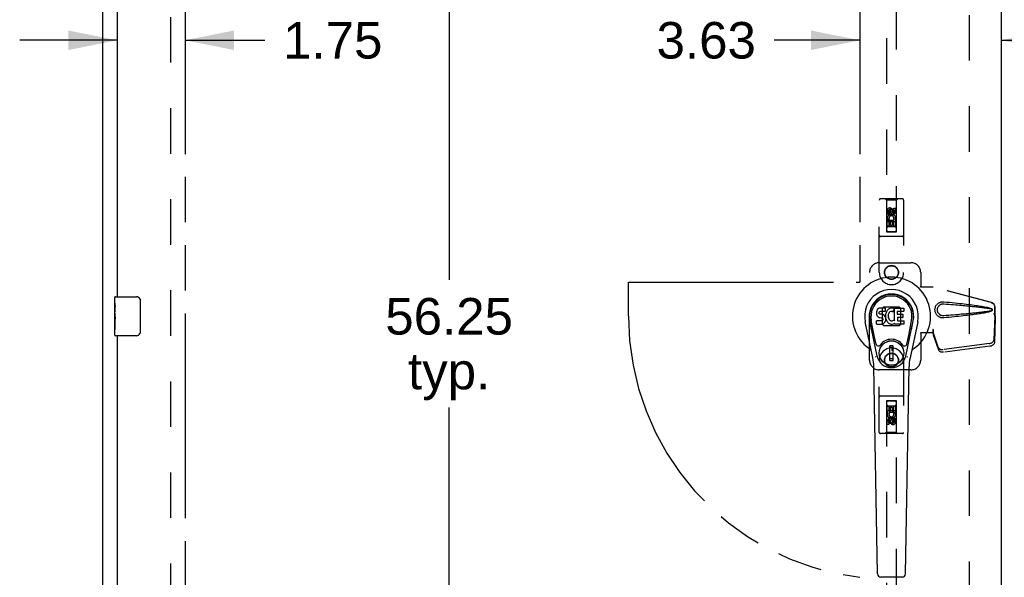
# Model space of a CAD drawing. Header units: inches. Extents: x 0 to 212, y 0 to 138.
# Tile 7 of 20: x 42 to 67, y 68 to 82. Entities that reach past the tile are written whole.
import ezdxf

# ---------------------------------------------------------------- set-up
doc = ezdxf.new("R2010")
doc.units = ezdxf.units.IN
doc.header["$LTSCALE"] = 11.6875
doc.header["$MEASUREMENT"] = 0
doc.linetypes.add('HIDDEN', pattern=[0.2, 0.1, -0.1])
doc.linetypes.add('PHANTOM', pattern=[0.8, 0.45, -0.05, 0.1, -0.05, 0.1, -0.05])
doc.layers.get('0').update_dxf_attribs({"linetype": 'CONTINUOUS'})
for name, color, linetype in [('02___PRT_ALL_AXES', 7, 'CONTINUOUS'), ('AVAILABLE_DOOR_SPACE', 7, 'CONTINUOUS'), ('DEFAULT_2', 8, 'HIDDEN'), ('DIMENSIONS', 7, 'CONTINUOUS')]:
    doc.layers.add(name, color=color, linetype=linetype)
doc.styles.get("Standard").update_dxf_attribs({"font": 'arial.ttf'})
doc.dimstyles.new('DIMSTYLE_1', dxfattribs={"dimtxt": 0.9375, "dimasz": 1.25, "dimexe": 0.09, "dimexo": 0.07, "dimgap": 0.0375, "dimtad": 0, "dimtih": 1, "dimtoh": 1, "dimzin": 4, "dimdsep": 46, "dimtxsty": 'Standard', "dimblk": '_FILLED', "dimblk1": '_FILLED', "dimblk2": '_FILLED', "dimcen": 0.09, "dimazin": 1, "dimtfac": 1, "dimtdec": 3, "dimtofl": 0, "dimtmove": 0, "dimatfit": 3, "dimldrblk": '_FILLED', "dimfxl": 0, "dimtolj": 1, "dimtzin": 4, "dimarcsym": 0})

# ---------------------------------------------------------------- blocks, each defined once
blk = doc.blocks.new('_FILLED')
at = {"color": 0, "linetype": 'ByBlock'}
blk.add_solid([(0, 0), (-1, 0.2), (-1, -0.2)], dxfattribs=at)
blk = doc.blocks.new('*D8')
at = {"layer": 'DIMENSIONS', "color": 2, "linetype": 'Continuous'}
for p, q in [((44.173, 81.335), (41.673, 81.335)), ((45.923, 81.335), (47.965, 81.335))]:
    blk.add_line(p, q, dxfattribs=at)
at = {"layer": 'DIMENSIONS', "color": 2, "linetype": 'Continuous', "xscale": 1.25, "yscale": 1.25, "zscale": 1.25}
blk.add_blockref('_FILLED', (44.173, 81.335), dxfattribs=at)
at = {"layer": 'DIMENSIONS', "color": 2, "linetype": 'Continuous', "xscale": 1.25, "yscale": 1.25, "zscale": 1.25, "rotation": 180}
blk.add_blockref('_FILLED', (45.923, 81.335), dxfattribs=at)
at = {"layer": 'DIMENSIONS', "color": 2, "linetype": 'Continuous', "insert": (48.434, 81.804), "char_height": 0.9375, "width": 2.54763, "attachment_point": 1, "line_spacing_factor": 0.9}
blk.add_mtext('1.75', dxfattribs=at)
blk = doc.blocks.new('*D10')
at = {"layer": 'DIMENSIONS', "color": 2, "linetype": 'Continuous'}
for p, q in [((63.235, 81.335), (61.037, 81.335)), ((66.86, 81.335), (69.36, 81.335))]:
    blk.add_line(p, q, dxfattribs=at)
at = {"layer": 'DIMENSIONS', "color": 2, "linetype": 'Continuous', "xscale": 1.25, "yscale": 1.25, "zscale": 1.25}
blk.add_blockref('_FILLED', (63.235, 81.335), dxfattribs=at)
at = {"layer": 'DIMENSIONS', "color": 2, "linetype": 'Continuous', "xscale": 1.25, "yscale": 1.25, "zscale": 1.25, "rotation": 180}
blk.add_blockref('_FILLED', (66.86, 81.335), dxfattribs=at)
at = {"layer": 'DIMENSIONS', "color": 2, "linetype": 'Continuous', "insert": (60.568, 81.804), "char_height": 0.9375, "width": 2.54763, "attachment_point": 3, "line_spacing_factor": 0.9}
blk.add_mtext('3.63', dxfattribs=at)
blk = doc.blocks.new('*D11')
at = {"layer": 'DIMENSIONS', "color": 2, "linetype": 'Continuous'}
for p, q in [((52.779, 102.375), (51.57, 102.375)), ((52.695, 102.375), (52.695, 75.188)), ((52.695, 46.125), (52.695, 71.907))]:
    blk.add_line(p, q, dxfattribs=at)
at = {"layer": 'DIMENSIONS', "color": 2, "linetype": 'Continuous', "xscale": 1.25, "yscale": 1.25, "zscale": 1.25}
for p, rotation in [((52.695, 102.375), 90), ((52.695, 46.125), 270)]:
    blk.add_blockref('_FILLED', p, dxfattribs=dict(at, rotation=rotation))
at = {"layer": 'DIMENSIONS', "color": 2, "linetype": 'Continuous', "insert": (52.695, 74.719), "char_height": 0.9375, "width": 3.27602, "attachment_point": 2, "line_spacing_factor": 0.9}
blk.add_mtext('56.25\\Ptyp.', dxfattribs=at)
blk = doc.blocks.new('*D20')
at = {"layer": 'DIMENSIONS', "color": 2, "linetype": 'Continuous'}
for p, q in [((68.735, 84.546), (66.235, 84.546)), ((72.36, 84.546), (74.463, 84.546))]:
    blk.add_line(p, q, dxfattribs=at)
at = {"layer": 'DIMENSIONS', "color": 2, "linetype": 'Continuous', "xscale": 1.25, "yscale": 1.25, "zscale": 1.25}
blk.add_blockref('_FILLED', (68.735, 84.546), dxfattribs=at)
at = {"layer": 'DIMENSIONS', "color": 2, "linetype": 'Continuous', "xscale": 1.25, "yscale": 1.25, "zscale": 1.25, "rotation": 180}
blk.add_blockref('_FILLED', (72.36, 84.546), dxfattribs=at)
at = {"layer": 'DIMENSIONS', "color": 2, "linetype": 'Continuous', "insert": (74.932, 85.015), "char_height": 0.9375, "width": 2.54763, "attachment_point": 1, "line_spacing_factor": 0.9}
blk.add_mtext('3.63', dxfattribs=at)

msp = doc.modelspace()

# ---------------------------------------------------------------- linework, layer by layer
at = {"color": 3, "linetype": 'Continuous'}
for p, q in [((43.798, 104.146), (43.798, 44.354)), ((66.86, 103.396), (66.86, 45.104)), ((44.173, 98), (44.173, 74.75)), ((44.173, 73.75), (44.173, 50.5))]:
    msp.add_line(p, q, dxfattribs=at)
at = {"color": 7, "linetype": 'Continuous'}
for p, q in [((44.113, 74.59), (44.113, 74.735)), ((44.128, 74.75), (44.668, 74.75)), ((44.767, 74.65), (44.767, 73.85)), ((44.113, 74.332), (44.113, 74.366)), ((63.663, 74.365), (63.661, 74.341)), ((63.661, 74.341), (63.662, 74.317)), ((63.662, 74.317), (63.666, 74.294)), ((63.668, 74.388), (63.663, 74.365)), ((63.678, 74.411), (63.668, 74.388)), ((63.691, 74.43), (63.678, 74.411)), ((63.7, 74.438), (63.691, 74.43)), ((63.709, 74.445), (63.7, 74.438)), ((63.731, 74.455), (63.709, 74.445)), ((63.754, 74.462), (63.731, 74.455)), ((63.732, 74.329), (63.733, 74.344)), ((63.733, 74.322), (63.732, 74.329)), ((63.733, 74.344), (63.735, 74.359)), ((63.735, 74.315), (63.733, 74.322)), ((63.735, 74.359), (63.738, 74.366)), ((63.74, 74.309), (63.735, 74.315)), ((63.738, 74.366), (63.744, 74.371)), ((63.746, 74.304), (63.74, 74.309)), ((63.744, 74.371), (63.758, 74.375)), ((63.761, 74.3), (63.746, 74.304)), ((63.894, 74.462), (63.754, 74.462)), ((63.758, 74.375), (63.773, 74.377)), ((63.785, 74.301), (63.761, 74.3)), ((63.773, 74.377), (63.886, 74.377)), ((63.808, 74.3), (63.785, 74.301)), ((63.832, 74.295), (63.808, 74.3)), ((63.886, 74.377), (63.892, 74.377)), ((63.892, 74.377), (63.894, 74.382)), ((63.896, 74.419), (63.894, 74.462)), ((63.894, 74.382), (63.895, 74.395)), ((63.898, 74.298), (63.894, 74.253)), ((63.895, 74.395), (63.896, 74.419)), ((63.902, 74.32), (63.898, 74.298)), ((63.908, 74.341), (63.902, 74.32)), ((63.917, 74.362), (63.908, 74.341)), ((63.928, 74.381), (63.917, 74.362)), ((63.941, 74.399), (63.928, 74.381)), ((63.955, 74.416), (63.941, 74.399)), ((63.972, 74.431), (63.955, 74.416)), ((63.971, 74.309), (63.967, 74.296)), ((63.977, 74.32), (63.971, 74.309)), ((63.99, 74.444), (63.972, 74.431)), ((63.991, 74.344), (63.977, 74.32)), ((64.01, 74.453), (63.99, 74.444)), ((63.999, 74.354), (63.991, 74.344)), ((64.01, 74.361), (63.999, 74.354)), ((64.032, 74.458), (64.01, 74.453)), ((64.035, 74.372), (64.01, 74.361)), ((64.054, 74.46), (64.032, 74.458)), ((64.047, 74.375), (64.035, 74.372)), ((64.061, 74.375), (64.047, 74.375)), ((64.077, 74.46), (64.054, 74.46)), ((64.074, 74.372), (64.061, 74.375)), ((64.086, 74.367), (64.074, 74.372)), ((64.088, 74.458), (64.077, 74.46)), ((64.098, 74.455), (64.088, 74.458)), ((64.118, 74.438), (64.092, 74.37)), ((64.117, 74.443), (64.098, 74.455)), ((64.127, 74.135), (64.127, 74.46)), ((64.127, 74.46), (64.364, 74.46)), ((64.197, 74.372), (64.197, 74.305)), ((64.364, 74.376), (64.202, 74.376)), ((64.202, 74.3), (64.333, 74.3)), ((64.369, 74.455), (64.369, 74.381)), ((44.113, 74.135), (44.113, 74.166)), ((63.571, 73.181), (63.374, 74.107)), ((63.682, 73.228), (63.489, 74.131)), ((63.537, 73.905), (63.493, 74.132)), ((63.605, 73.758), (63.53, 74.14)), ((63.664, 74.055), (63.664, 74.13)), ((63.666, 74.294), (63.674, 74.271)), ((63.728, 74.135), (63.668, 74.135)), ((63.669, 74.05), (63.813, 74.05)), ((63.674, 74.271), (63.687, 74.251)), ((63.687, 74.251), (63.704, 74.234)), ((63.704, 74.234), (63.723, 74.221)), ((63.723, 74.221), (63.735, 74.217)), ((63.789, 74.135), (63.728, 74.135)), ((63.735, 74.217), (63.746, 74.215)), ((63.746, 74.215), (63.794, 74.214)), ((63.804, 74.137), (63.789, 74.135)), ((63.794, 74.214), (63.801, 74.213)), ((63.801, 74.213), (63.808, 74.211)), ((63.81, 74.14), (63.804, 74.137)), ((63.808, 74.211), (63.814, 74.206)), ((63.816, 74.145), (63.81, 74.14)), ((63.813, 74.05), (63.825, 74.052)), ((63.814, 74.206), (63.819, 74.2)), ((63.825, 74.157), (63.816, 74.145)), ((63.819, 74.2), (63.826, 74.187)), ((63.827, 74.164), (63.825, 74.157)), ((63.825, 74.052), (63.836, 74.056)), ((63.826, 74.187), (63.828, 74.172)), ((63.828, 74.172), (63.827, 74.164)), ((63.843, 74.29), (63.832, 74.295)), ((63.836, 74.056), (63.856, 74.07)), ((63.853, 74.283), (63.843, 74.29)), ((63.87, 74.266), (63.853, 74.283)), ((63.856, 74.07), (63.873, 74.087)), ((63.883, 74.246), (63.87, 74.266)), ((63.873, 74.087), (63.879, 74.097)), ((63.879, 74.097), (63.885, 74.107)), ((63.893, 74.224), (63.883, 74.246)), ((63.885, 74.107), (63.893, 74.13)), ((63.899, 74.201), (63.893, 74.224)), ((63.893, 74.13), (63.9, 74.153)), ((63.894, 74.253), (63.894, 74.231)), ((63.894, 74.231), (63.898, 74.209)), ((63.898, 74.209), (63.902, 74.187)), ((63.901, 74.177), (63.899, 74.201)), ((63.9, 74.153), (63.901, 74.177)), ((63.902, 74.187), (63.909, 74.166)), ((63.909, 74.166), (63.931, 74.127)), ((63.931, 74.127), (63.943, 74.109)), ((63.943, 74.109), (63.958, 74.092)), ((63.958, 74.092), (63.974, 74.077)), ((63.964, 74.269), (63.963, 74.242)), ((63.963, 74.242), (63.964, 74.229)), ((63.967, 74.296), (63.964, 74.269)), ((63.964, 74.229), (63.967, 74.216)), ((63.967, 74.216), (63.978, 74.191)), ((63.974, 74.077), (63.992, 74.063)), ((63.978, 74.191), (63.991, 74.168)), ((63.991, 74.168), (64, 74.158)), ((63.992, 74.063), (64.002, 74.058)), ((64, 74.158), (64.01, 74.149)), ((64.002, 74.058), (64.012, 74.054)), ((64.01, 74.149), (64.021, 74.142)), ((64.012, 74.054), (64.034, 74.049)), ((64.021, 74.142), (64.033, 74.137)), ((64.033, 74.137), (64.046, 74.135)), ((64.034, 74.049), (64.056, 74.046)), ((64.046, 74.135), (64.06, 74.134)), ((64.056, 74.046), (64.078, 74.049)), ((64.06, 74.134), (64.073, 74.136)), ((64.073, 74.136), (64.086, 74.14)), ((64.078, 74.049), (64.099, 74.056)), ((64.086, 74.14), (64.098, 74.146)), ((64.098, 74.146), (64.109, 74.153)), ((64.099, 74.056), (64.118, 74.068)), ((64.115, 74.152), (64.127, 74.135)), ((64.118, 74.068), (64.119, 74.068)), ((64.129, 74.068), (64.119, 74.068)), ((64.129, 74.055), (64.129, 74.068)), ((64.365, 74.05), (64.134, 74.05)), ((64.199, 74.214), (64.199, 74.136)), ((64.333, 74.218), (64.203, 74.218)), ((64.203, 74.131), (64.365, 74.131)), ((64.338, 74.296), (64.338, 74.222)), ((64.369, 74.127), (64.369, 74.055)), ((64.413, 73.228), (64.606, 74.131)), ((64.49, 73.758), (64.565, 74.14)), ((64.721, 74.107), (64.524, 73.181)), ((64.558, 73.905), (64.602, 74.132)), ((44.113, 73.765), (44.113, 73.905)), ((44.668, 73.75), (44.128, 73.75)), ((63.653, 73.533), (63.605, 73.758)), ((64.442, 73.533), (64.49, 73.758)), ((64.002, 73.119), (64.002, 73.493)), ((64.093, 73.493), (64.002, 73.493)), ((64.002, 73.454), (64.093, 73.454)), ((64.053, 73.454), (64.053, 73.375)), ((64.093, 73.375), (64.053, 73.375)), ((64.093, 73.119), (64.093, 73.493)), ((64.093, 73.158), (64.002, 73.158)), ((64.002, 73.119), (64.093, 73.119)), ((63.69, 67.635), (63.597, 72.955)), ((64.405, 67.635), (64.498, 72.955)), ((63.768, 67.558), (64.327, 67.558))]:
    msp.add_line(p, q, dxfattribs=at)
for points in [[(44.761, 74.687), (44.763, 74.681), (44.764, 74.675), (44.766, 74.669), (44.767, 74.663), (44.767, 74.657), (44.767, 74.65)], [(44.767, 73.85), (44.767, 73.844), (44.767, 73.838), (44.766, 73.832), (44.764, 73.826), (44.763, 73.82), (44.761, 73.814)], [(63.649, 73.198), (63.648, 73.203), (63.646, 73.209), (63.644, 73.214), (63.643, 73.22)], [(64.452, 73.22), (64.451, 73.214), (64.449, 73.209), (64.448, 73.203), (64.446, 73.198)]]:
    msp.add_lwpolyline(points, dxfattribs=at)
for radius in [0.317, 0.313]:
    msp.add_circle((64.048, 73.306), radius, dxfattribs=at)
for centre, radius, start, end in [((64.048, 74.25), 1.004, 305.5066, 234.4934), ((64.048, 74.25), 0.689, 347.9703, 192.0297), ((64.048, 74.25), 0.571, 347.9703, 192.0297), ((44.128, 74.735), 0.015, 90, 180), ((44.668, 74.65), 0.1, 21.1999, 90), ((64.048, 74.241), 0.527, 348.9402, 191.0594), ((64.088, 74.371), 0.00448, 246.1578, 339.0016), ((64.114, 74.439), 0.00448, 339.0016, 51.8729), ((64.202, 74.372), 0.00448, 90, 180), ((64.202, 74.305), 0.00448, 180, 270), ((64.333, 74.296), 0.00448, 0, 90), ((64.364, 74.455), 0.00448, 0, 90), ((64.364, 74.381), 0.00448, 270, 360), ((63.668, 74.13), 0.00448, 90, 180.0119), ((63.669, 74.055), 0.00483, 180, 270), ((64.112, 74.15), 0.00448, 34.0893, 127.3444), ((64.134, 74.055), 0.00448, 180, 270), ((64.203, 74.214), 0.00448, 90, 180), ((64.203, 74.136), 0.00448, 180, 270), ((64.333, 74.222), 0.00448, 270, 360), ((64.365, 74.127), 0.00448, 0, 90), ((64.365, 74.055), 0.00448, 270, 360), ((44.668, 73.85), 0.1, 270, 338.7946), ((44.128, 73.765), 0.015, 180, 270), ((64.048, 73.306), 0.354, 35.4237, 144.5763), ((63.35, 73.273), 0.197, 12.0297, 54.4934), ((63.711, 73.546), 0.0591, 192.0297, 324.5763), ((64.384, 73.546), 0.0591, 215.4237, 347.9703), ((64.745, 73.273), 0.197, 125.5066, 167.9703), ((62.416, 72.935), 1.181, 1, 12.0297), ((64.048, 73.306), 0.374, 192.0297, 347.9703), ((65.679, 72.935), 1.181, 167.9703, 179), ((63.768, 67.636), 0.0787, 181, 270), ((64.327, 67.636), 0.0787, 270, 359)]:
    msp.add_arc(centre, radius, start, end, dxfattribs=at)
msp.add_ellipse((64.048, 74.241), major_axis=(0, 0.565), ratio=0.999848, start_param=-1.76365, end_param=1.76365, dxfattribs=at)
at = {"layer": '02___PRT_ALL_AXES', "color": 8, "linetype": 'HIDDEN'}
for p, q in [((63.941, 76.873), (63.941, 76.966)), ((63.983, 76.873), (63.941, 76.873)), ((63.983, 76.966), (63.983, 76.873)), ((64.027, 76.937), (64.027, 76.966)), ((64.068, 76.979), (64.068, 76.933)), ((64.112, 76.937), (64.112, 77.029)), ((64.112, 77.029), (64.154, 77.029)), ((64.154, 77.029), (64.154, 76.937)), ((63.941, 76.561), (63.941, 76.717)), ((63.941, 76.717), (64.118, 76.717)), ((63.989, 76.741), (63.95, 76.724)), ((63.983, 76.674), (63.983, 76.561)), ((64.026, 76.674), (63.983, 76.674)), ((64.026, 76.582), (64.026, 76.674)), ((64.068, 76.582), (64.026, 76.582)), ((64.068, 76.674), (64.068, 76.582)), ((64.112, 76.674), (64.068, 76.674)), ((64.118, 76.717), (64.1, 76.73)), ((64.112, 76.561), (64.112, 76.674)), ((64.144, 76.72), (64.142, 76.717)), ((64.142, 76.717), (64.154, 76.717)), ((64.154, 76.717), (64.154, 76.561)), ((63.983, 76.561), (63.941, 76.561)), ((64.154, 76.561), (64.112, 76.561)), ((63.941, 71.784), (63.941, 71.94)), ((63.941, 71.94), (63.983, 71.94)), ((63.953, 71.784), (63.941, 71.784)), ((63.951, 71.78), (63.953, 71.784)), ((63.977, 71.784), (63.995, 71.771)), ((64.154, 71.784), (63.977, 71.784)), ((63.983, 71.94), (63.983, 71.827)), ((63.983, 71.827), (64.027, 71.827)), ((64.027, 71.827), (64.027, 71.919)), ((64.027, 71.919), (64.069, 71.919)), ((64.069, 71.919), (64.069, 71.827)), ((64.069, 71.827), (64.112, 71.827)), ((64.106, 71.76), (64.145, 71.776)), ((64.112, 71.827), (64.112, 71.94)), ((64.112, 71.94), (64.154, 71.94)), ((64.154, 71.94), (64.154, 71.784)), ((63.941, 71.471), (63.941, 71.564)), ((63.983, 71.564), (63.983, 71.471)), ((64.027, 71.521), (64.027, 71.568)), ((64.068, 71.564), (64.068, 71.535)), ((64.112, 71.535), (64.112, 71.628)), ((64.112, 71.628), (64.154, 71.628)), ((64.154, 71.628), (64.154, 71.535)), ((63.983, 71.471), (63.941, 71.471))]:
    msp.add_line(p, q, dxfattribs=at)
at = {"layer": '02___PRT_ALL_AXES', "color": 7, "linetype": 'Continuous'}
for p, q in [((44.113, 74.59), (44.113, 74.735)), ((44.113, 74.332), (44.113, 74.589)), ((44.118, 74.533), (44.113, 74.533)), ((44.113, 74.366), (44.119, 74.366)), ((44.113, 73.765), (44.113, 74.329)), ((44.114, 74.303), (44.113, 74.303)), ((44.114, 74.305), (44.116, 74.283)), ((44.119, 74.366), (44.119, 74.502)), ((44.113, 74.171), (44.118, 74.171)), ((44.113, 74.135), (44.119, 74.135)), ((44.113, 74.072), (44.119, 74.072)), ((44.119, 73.905), (44.119, 74.135)), ((44.113, 73.905), (44.119, 73.905))]:
    msp.add_line(p, q, dxfattribs=at)
for points in [[(44.113, 74.59), (44.113, 74.586), (44.113, 74.581), (44.114, 74.576), (44.115, 74.563)], [(44.115, 74.563), (44.116, 74.555), (44.117, 74.547), (44.118, 74.539)], [(44.113, 74.332), (44.113, 74.324), (44.113, 74.315), (44.114, 74.305)], [(44.118, 74.539), (44.119, 74.53), (44.119, 74.521), (44.119, 74.511), (44.119, 74.502)], [(44.116, 74.283), (44.117, 74.271), (44.118, 74.259), (44.118, 74.247), (44.119, 74.234), (44.119, 74.221), (44.119, 74.208), (44.119, 74.196), (44.119, 74.183), (44.118, 74.17), (44.118, 74.158), (44.117, 74.146)]]:
    msp.add_lwpolyline(points, dxfattribs=at)
at = {"layer": '02___PRT_ALL_AXES', "color": 8, "linetype": 'HIDDEN'}
for centre, radius in [((64.048, 76.923), 0.085), ((64.048, 75.375), 0.172), ((64.048, 73.125), 0.172), ((64.048, 71.578), 0.085)]:
    msp.add_circle(centre, radius, dxfattribs=at)
for centre, radius, start, end in [((64.005, 76.966), 0.0644, 12.2995, 180.0775), ((64.048, 76.767), 0.107, 334.2636, 203.4027), ((64.005, 76.966), 0.0219, 359.9011, 180), ((64.048, 76.767), 0.0639, 324.8895, 203.4026), ((64.091, 76.937), 0.0635, 180, 360), ((64.09, 76.937), 0.0219, 190.307, 360), ((64.047, 71.734), 0.107, 154.2636, 23.4027), ((64.047, 71.734), 0.0639, 144.8895, 23.4026), ((64.004, 71.564), 0.0635, 0, 180), ((64.005, 71.564), 0.0219, 10.307, 180), ((64.09, 71.535), 0.0644, 192.2995, 0.0775), ((64.09, 71.535), 0.0219, 179.9011, 360)]:
    msp.add_arc(centre, radius, start, end, dxfattribs=at)
at = {"layer": '02___PRT_ALL_AXES', "color": 7, "linetype": 'Continuous'}
msp.add_ellipse((44.376, 74.166), major_axis=(0.263, 0), ratio=0.432808, start_param=3.141593, end_param=3.321581, dxfattribs=at)
at = {"layer": 'AVAILABLE_DOOR_SPACE', "color": 4, "linetype": 'PHANTOM'}
for p, q in [((45.923, 102.375), (45.923, 46.125)), ((63.235, 102.375), (63.235, 75.125)), ((57.298, 74.25), (57.298, 75.125)), ((57.298, 75.125), (63.235, 75.125))]:
    msp.add_line(p, q, dxfattribs=at)
msp.add_arc((64.048, 74.25), 6.75, 180, 263.0865, dxfattribs=at)
at = {"layer": 'DEFAULT_2', "color": 8, "linetype": 'HIDDEN'}
for p, q in [((45.548, 45.698), (45.548, 102.802)), ((66.048, 45.75), (66.048, 102.75)), ((63.923, 102.423), (63.923, 76.421)), ((64.173, 76.421), (64.173, 102.423)), ((63.735, 75.375), (63.735, 77.233)), ((64.33, 77.263), (63.765, 77.263)), ((63.918, 77.233), (63.888, 77.263)), ((63.918, 77.233), (63.921, 76.423)), ((64.178, 77.233), (63.918, 77.233)), ((64.174, 76.423), (64.178, 77.233)), ((64.178, 77.233), (64.208, 77.263)), ((64.36, 77.233), (64.36, 75.375)), ((64.048, 76.995), (63.985, 76.959)), ((63.985, 76.959), (63.985, 76.887)), ((63.985, 76.959), (63.995, 76.953)), ((63.985, 76.887), (63.995, 76.892)), ((63.985, 76.887), (64.048, 76.85)), ((64.048, 76.983), (63.995, 76.953)), ((63.995, 76.953), (63.995, 76.892)), ((63.995, 76.892), (64.048, 76.862)), ((64.048, 76.995), (64.048, 76.983)), ((64.11, 76.959), (64.048, 76.995)), ((64.1, 76.953), (64.048, 76.983)), ((64.048, 76.862), (64.1, 76.892)), ((64.048, 76.85), (64.11, 76.887)), ((64.048, 76.85), (64.048, 76.862)), ((64.11, 76.959), (64.1, 76.953)), ((64.1, 76.892), (64.1, 76.953)), ((64.11, 76.887), (64.1, 76.892)), ((64.11, 76.887), (64.11, 76.959)), ((64.175, 76.673), (63.92, 76.673)), ((63.921, 76.423), (64.174, 76.423)), ((63.923, 76.424), (64.173, 76.424)), ((63.923, 76.421), (64.173, 76.421)), ((64.133, 76.548), (63.963, 76.548)), ((64.33, 76.298), (63.765, 76.298)), ((63.735, 75.625), (64.548, 75.625)), ((63.485, 73.125), (63.485, 75.375)), ((64.798, 75.375), (64.798, 75.022)), ((64.794, 75.005), (64.798, 75.022)), ((64.794, 75.005), (65.115, 75.005)), ((64.802, 75.005), (64.798, 75.022)), ((66.605, 74.603), (65.108, 75.005)), ((66.613, 74.603), (65.115, 75.005)), ((63.846, 74.487), (63.811, 74.452)), ((63.811, 74.452), (63.811, 74.049)), ((64.249, 74.487), (63.846, 74.487)), ((64.284, 74.452), (64.249, 74.487)), ((64.284, 74.049), (64.284, 74.452)), ((66.676, 74.334), (66.698, 74.253)), ((66.683, 74.334), (66.705, 74.253)), ((66.698, 74.253), (66.698, 74.482)), ((66.705, 74.253), (66.705, 74.482)), ((63.811, 74.049), (63.846, 74.014)), ((64.249, 74.014), (64.284, 74.049)), ((66.697, 74.264), (66.678, 73.649)), ((66.71, 74.193), (66.691, 73.578)), ((66.697, 74.264), (66.71, 74.193)), ((66.705, 74.253), (66.698, 74.253)), ((66.699, 74.28), (66.708, 74.224)), ((66.708, 74.224), (66.709, 74.213)), ((66.709, 74.213), (66.71, 74.203)), ((66.71, 74.203), (66.71, 74.193)), ((63.846, 74.014), (64.249, 74.014)), ((64.794, 73.825), (64.798, 73.809)), ((65.115, 73.825), (64.794, 73.825)), ((64.802, 73.825), (64.798, 73.809)), ((64.798, 73.809), (64.798, 73.125)), ((65.108, 73.913), (65.108, 73.825)), ((65.115, 73.913), (65.108, 73.913)), ((65.246, 73.455), (65.114, 73.839)), ((65.128, 73.768), (65.114, 73.839)), ((65.115, 73.913), (65.115, 73.825)), ((65.123, 73.798), (65.128, 73.768)), ((65.26, 73.384), (65.128, 73.768)), ((66.56, 73.55), (65.373, 73.397)), ((66.574, 73.479), (65.386, 73.326)), ((63.735, 71.268), (63.735, 73.125)), ((64.36, 73.125), (64.36, 71.268)), ((64.548, 72.875), (63.735, 72.875)), ((64.33, 72.203), (63.765, 72.203)), ((63.921, 72.078), (63.918, 71.268)), ((63.921, 72.078), (64.174, 72.078)), ((63.923, 72.08), (63.923, 46.078)), ((64.173, 72.08), (63.923, 72.08)), ((64.173, 72.077), (63.923, 72.077)), ((64.173, 46.078), (64.173, 72.08)), ((64.178, 71.268), (64.174, 72.078)), ((63.92, 71.828), (64.175, 71.828)), ((63.963, 71.953), (64.133, 71.953)), ((64.048, 71.65), (63.985, 71.614)), ((63.985, 71.614), (63.985, 71.542)), ((63.985, 71.614), (63.995, 71.609)), ((63.985, 71.542), (63.995, 71.548)), ((63.985, 71.542), (64.048, 71.506)), ((64.048, 71.639), (63.995, 71.609)), ((63.995, 71.609), (63.995, 71.548)), ((63.995, 71.548), (64.048, 71.518)), ((64.048, 71.65), (64.048, 71.639)), ((64.11, 71.614), (64.048, 71.65)), ((64.1, 71.609), (64.048, 71.639)), ((64.048, 71.518), (64.1, 71.548)), ((64.048, 71.506), (64.11, 71.542)), ((64.11, 71.614), (64.1, 71.609)), ((64.1, 71.548), (64.1, 71.609)), ((64.11, 71.542), (64.1, 71.548)), ((64.11, 71.542), (64.11, 71.614)), ((63.918, 71.268), (63.888, 71.238)), ((64.178, 71.268), (63.918, 71.268)), ((64.048, 71.506), (64.048, 71.518)), ((64.178, 71.268), (64.208, 71.238)), ((64.33, 71.238), (63.765, 71.238))]:
    msp.add_line(p, q, dxfattribs=at)
for points in [[(65.391, 74.207), (65.379, 74.207), (65.366, 74.206), (65.353, 74.207), (65.34, 74.209), (65.327, 74.211), (65.315, 74.214), (65.302, 74.218), (65.29, 74.223), (65.279, 74.229), (65.267, 74.235), (65.256, 74.242), (65.244, 74.25), (65.233, 74.26), (65.222, 74.271), (65.211, 74.284), (65.2, 74.298), (65.191, 74.313), (65.183, 74.329), (65.177, 74.346), (65.171, 74.363), (65.168, 74.38), (65.166, 74.397), (65.165, 74.415), (65.165, 74.432), (65.168, 74.449), (65.171, 74.466), (65.176, 74.483), (65.182, 74.5), (65.19, 74.516), (65.199, 74.531), (65.21, 74.546), (65.221, 74.559), (65.232, 74.57), (65.243, 74.58), (65.255, 74.588), (65.266, 74.595), (65.278, 74.602), (65.29, 74.607), (65.302, 74.612), (65.314, 74.616), (65.327, 74.619), (65.339, 74.622), (65.352, 74.624)], [(65.391, 74.261), (65.382, 74.26), (65.373, 74.261), (65.363, 74.261), (65.354, 74.262), (65.345, 74.264), (65.336, 74.267), (65.327, 74.27), (65.318, 74.273), (65.31, 74.277), (65.301, 74.282), (65.293, 74.287), (65.285, 74.293), (65.277, 74.3), (65.269, 74.308), (65.261, 74.318), (65.253, 74.328), (65.247, 74.338), (65.241, 74.35), (65.237, 74.361), (65.233, 74.372), (65.23, 74.383), (65.228, 74.394), (65.227, 74.404), (65.227, 74.415), (65.227, 74.425), (65.228, 74.435), (65.23, 74.446), (65.232, 74.457), (65.236, 74.468), (65.24, 74.479), (65.246, 74.491), (65.252, 74.502), (65.26, 74.512), (65.268, 74.521), (65.276, 74.529), (65.284, 74.537), (65.292, 74.543), (65.3, 74.548), (65.309, 74.553), (65.317, 74.557), (65.326, 74.561), (65.335, 74.564), (65.344, 74.566), (65.354, 74.568), (65.363, 74.57), (65.372, 74.57), (65.382, 74.57), (65.391, 74.57)], [(65.352, 74.624), (65.365, 74.624), (65.378, 74.624), (65.391, 74.623)], [(65.391, 74.623), (65.467, 74.616), (65.54, 74.608), (65.609, 74.601), (65.676, 74.594), (65.74, 74.587), (65.802, 74.581), (65.861, 74.574), (65.917, 74.567), (65.972, 74.561), (66.024, 74.555), (66.073, 74.549), (66.121, 74.542), (66.167, 74.536), (66.211, 74.53), (66.253, 74.524), (66.293, 74.518), (66.332, 74.512), (66.369, 74.506), (66.404, 74.5), (66.438, 74.494), (66.47, 74.488), (66.501, 74.481), (66.53, 74.474), (66.558, 74.467), (66.585, 74.459), (66.61, 74.45)], [(65.391, 74.57), (65.455, 74.565), (65.516, 74.559), (65.575, 74.554), (65.632, 74.55), (65.687, 74.545), (65.74, 74.54), (65.79, 74.536), (65.839, 74.531), (65.886, 74.527), (65.931, 74.523), (65.974, 74.519), (66.015, 74.515), (66.055, 74.511), (66.093, 74.507), (66.129, 74.504), (66.163, 74.5), (66.196, 74.497), (66.227, 74.494), (66.257, 74.491), (66.286, 74.487), (66.314, 74.484), (66.342, 74.481), (66.369, 74.478), (66.396, 74.474), (66.423, 74.471), (66.45, 74.467), (66.477, 74.464), (66.503, 74.46), (66.53, 74.456), (66.557, 74.451), (66.583, 74.446), (66.61, 74.44)], [(66.605, 74.603), (66.618, 74.599), (66.631, 74.593), (66.642, 74.586), (66.653, 74.578), (66.663, 74.569), (66.672, 74.558), (66.68, 74.547), (66.686, 74.535), (66.691, 74.523), (66.695, 74.509), (66.697, 74.496), (66.698, 74.482)], [(66.705, 74.482), (66.705, 74.496), (66.702, 74.509), (66.699, 74.523), (66.694, 74.535), (66.687, 74.547), (66.68, 74.558), (66.671, 74.569), (66.661, 74.578), (66.65, 74.586), (66.638, 74.593), (66.626, 74.599), (66.613, 74.603)], [(66.61, 74.391), (66.583, 74.385), (66.557, 74.38), (66.53, 74.375), (66.504, 74.371), (66.477, 74.367), (66.45, 74.363), (66.423, 74.36), (66.397, 74.356), (66.37, 74.353), (66.343, 74.35), (66.315, 74.347), (66.287, 74.344), (66.258, 74.34), (66.228, 74.337), (66.196, 74.334), (66.164, 74.33), (66.129, 74.327), (66.093, 74.323), (66.056, 74.32), (66.016, 74.316), (65.975, 74.312), (65.932, 74.308), (65.887, 74.304), (65.84, 74.3), (65.791, 74.295), (65.74, 74.291), (65.687, 74.286), (65.632, 74.281), (65.575, 74.276), (65.516, 74.271), (65.455, 74.266), (65.391, 74.261)], [(66.61, 74.38), (66.587, 74.372), (66.563, 74.365), (66.538, 74.358), (66.511, 74.352), (66.483, 74.346), (66.454, 74.34), (66.424, 74.334), (66.392, 74.329), (66.359, 74.323), (66.324, 74.317), (66.288, 74.312), (66.251, 74.306), (66.212, 74.301), (66.171, 74.295), (66.129, 74.289), (66.085, 74.284), (66.039, 74.278), (65.991, 74.272), (65.941, 74.266), (65.889, 74.26), (65.835, 74.254), (65.779, 74.248), (65.721, 74.241), (65.66, 74.235), (65.597, 74.228), (65.531, 74.221), (65.462, 74.215), (65.391, 74.207)], [(66.61, 74.45), (66.616, 74.447), (66.621, 74.443), (66.626, 74.439), (66.629, 74.433), (66.632, 74.428), (66.633, 74.422), (66.634, 74.416), (66.633, 74.409), (66.632, 74.403), (66.629, 74.398), (66.626, 74.392), (66.621, 74.388), (66.616, 74.384), (66.61, 74.38)], [(66.61, 74.44), (66.615, 74.438), (66.619, 74.435), (66.623, 74.432), (66.626, 74.428), (66.628, 74.424), (66.63, 74.42), (66.63, 74.415), (66.63, 74.411), (66.628, 74.406), (66.626, 74.402), (66.623, 74.399), (66.619, 74.395), (66.615, 74.393), (66.61, 74.391)], [(66.676, 74.334), (66.681, 74.315), (66.686, 74.295), (66.692, 74.277), (66.697, 74.258), (66.703, 74.241), (66.708, 74.224)], [(66.683, 74.334), (66.686, 74.325), (66.689, 74.315), (66.691, 74.306), (66.694, 74.297), (66.697, 74.288), (66.699, 74.28)], [(66.699, 74.28), (66.699, 74.277), (66.698, 74.275), (66.698, 74.272), (66.698, 74.269), (66.697, 74.267), (66.697, 74.264)], [(65.108, 73.913), (65.11, 73.893), (65.113, 73.873), (65.116, 73.853), (65.118, 73.834), (65.123, 73.798)], [(65.115, 73.854), (65.115, 73.849), (65.114, 73.846), (65.114, 73.844), (65.114, 73.841), (65.114, 73.839)], [(65.115, 73.913), (65.115, 73.903), (65.115, 73.873)], [(65.122, 73.806), (65.121, 73.817), (65.119, 73.834), (65.117, 73.85), (65.116, 73.865), (65.115, 73.878), (65.115, 73.885)], [(65.115, 73.873), (65.115, 73.863), (65.115, 73.854)], [(66.56, 73.55), (66.576, 73.553), (66.591, 73.557), (66.605, 73.562), (66.619, 73.568), (66.631, 73.576), (66.643, 73.585), (66.653, 73.594), (66.661, 73.604), (66.668, 73.615), (66.673, 73.626), (66.676, 73.637), (66.678, 73.649)], [(66.691, 73.578), (66.69, 73.566), (66.687, 73.555), (66.682, 73.544), (66.675, 73.533), (66.666, 73.523), (66.656, 73.514), (66.645, 73.505), (66.632, 73.497), (66.619, 73.491), (66.604, 73.486), (66.589, 73.482), (66.574, 73.479)], [(65.246, 73.455), (65.25, 73.445), (65.256, 73.436), (65.263, 73.428), (65.272, 73.42), (65.281, 73.414), (65.292, 73.408), (65.304, 73.403), (65.317, 73.4), (65.33, 73.397), (65.344, 73.396), (65.358, 73.396), (65.373, 73.397)], [(65.386, 73.326), (65.372, 73.325), (65.358, 73.325), (65.344, 73.326), (65.331, 73.329), (65.318, 73.332), (65.306, 73.337), (65.295, 73.343), (65.285, 73.349), (65.277, 73.357), (65.269, 73.365), (65.264, 73.374), (65.26, 73.384)]]:
    msp.add_lwpolyline(points, dxfattribs=at)
for centre, radius in [((64.048, 76.923), 0.0845), ((64.048, 75.375), 0.18), ((64.048, 73.125), 0.18), ((64.048, 71.578), 0.0845)]:
    msp.add_circle(centre, radius, dxfattribs=at)
for centre, radius, start, end in [((63.765, 77.233), 0.03, 90, 180), ((64.33, 77.233), 0.03, 0, 90), ((63.765, 76.328), 0.03, 180, 270), ((63.963, 76.508), 0.04, 90, 180), ((63.963, 76.463), 0.04, 180, 270), ((64.133, 76.508), 0.04, 0, 90), ((64.133, 76.463), 0.04, 270, 360), ((64.33, 76.328), 0.03, 270, 360), ((63.735, 75.375), 0.25, 90, 180), ((64.548, 75.375), 0.25, 0, 90), ((64.048, 75.375), 0.312, 180, 360), ((64.048, 73.125), 0.312, 0, 180), ((63.735, 73.125), 0.25, 180, 270), ((64.548, 73.125), 0.25, 270, 360), ((63.765, 72.173), 0.03, 90, 180), ((63.963, 72.038), 0.04, 90, 180), ((64.133, 72.038), 0.04, 0, 90), ((64.33, 72.173), 0.03, 0, 90), ((63.963, 71.993), 0.04, 180, 270), ((64.133, 71.993), 0.04, 270, 360), ((63.765, 71.268), 0.03, 180, 270), ((64.33, 71.268), 0.03, 270, 360)]:
    msp.add_arc(centre, radius, start, end, dxfattribs=at)

# ---------------------------------------------------------------- dimensions: what is measured, and where the dimension line sits
at = {"layer": 'DIMENSIONS', "color": 2, "linetype": 'Continuous'}
for base, p1, p2, picture, middle in [((68.735014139, 84.54640361), (72.360014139, 75.125420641), (68.735014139, 103.376420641), '*D20', (76.204268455, 84.541176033)), ((44.173, 81.335), (45.923, 102.375), (44.173, 75.958), '*D8', (49.751, 81.33))]:
    dim = msp.add_linear_dim(base=base, p1=p1, p2=p2, angle=180, dimstyle='DIMSTYLE_1', dxfattribs=at)
    dim.commit()
    dim.dimension.update_dxf_attribs({"geometry": picture, "text_midpoint": middle, "dimtype": 160})
dim = msp.add_linear_dim(base=(52.695, 46.125), p1=(51.5, 102.375), p2=(45.923, 46.125), angle=270, text='<>\\Ptyp.', dimstyle='DIMSTYLE_1', dxfattribs=at)
dim.commit()
dim.dimension.update_dxf_attribs({"geometry": '*D11', "text_midpoint": (52.695, 73.547), "dimtype": 160})
dim = msp.add_linear_dim(base=(66.860014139, 81.335318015), p1=(63.235014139, 102.375420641), p2=(66.860014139, 45.124420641), dimstyle='DIMSTYLE_1', dxfattribs=at)
dim.commit()
dim.dimension.update_dxf_attribs({"geometry": '*D10', "text_midpoint": (59.293125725, 81.330090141), "dimtype": 160})

doc.saveas('drawing.dxf')
